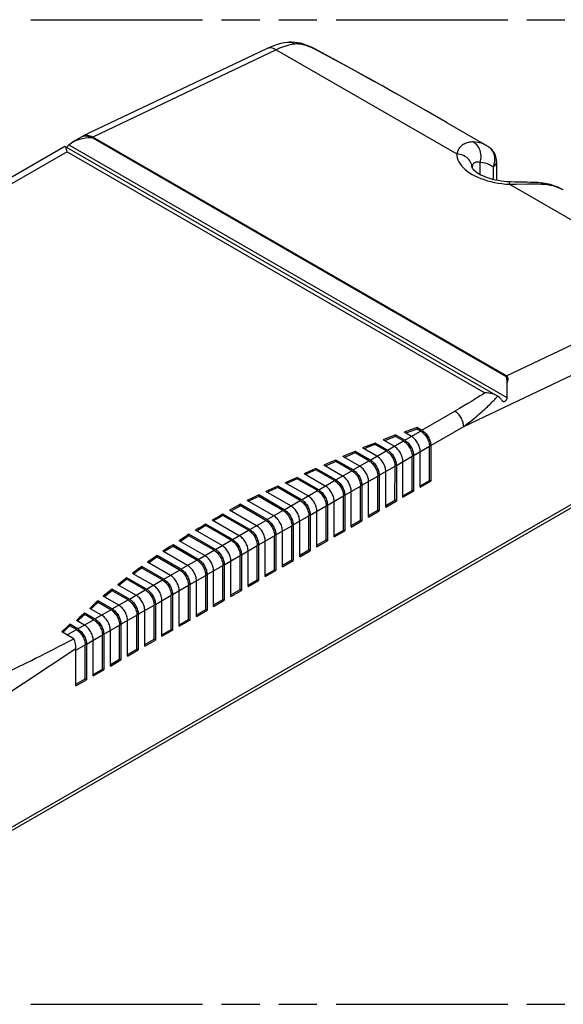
# Model space of a CAD drawing. Header units: millimetres. Extents: x 0 to 210, y 0 to 297.
# Tile 7 of 9: x 96 to 124, y 208 to 258. Entities that reach past the tile are written whole.
import ezdxf

# ---------------------------------------------------------------- set-up
doc = ezdxf.new("R2010")
doc.units = ezdxf.units.MM
doc.header["$LTSCALE"] = 19.36
doc.linetypes.add('PHANTOM', pattern=[0.8, 0.45, -0.05, 0.1, -0.05, 0.1, -0.05])
doc.layers.get('0').update_dxf_attribs({"linetype": 'CONTINUOUS'})
doc.layers.add('DEFAULT_3', color=7, linetype='PHANTOM')
doc.layers.add('Z_AXIS', color=7, linetype='CONTINUOUS')

msp = doc.modelspace()

# ---------------------------------------------------------------- linework, layer by layer
at = {"color": 7, "linetype": 'CONTINUOUS'}
for p, q in [((109.621, 256.526), (109.62, 256.526)), ((108.559, 256.207), (99.253, 251.774)), ((110.999, 256.2), (110.932, 256.234)), ((110.999, 256.2), (110.999, 256.2)), ((117.723, 252.437), (119.713, 251.288)), ((99.185, 251.738), (98.725, 251.473)), ((98.314, 251.235), (94.752, 249.179)), ((119.856, 251.196), (119.856, 251.197)), ((120.232, 250.473), (120.232, 249.525)), ((122.446, 249.395), (122.447, 249.395)), ((122.595, 249.379), (122.446, 249.395)), ((122.782, 249.347), (122.595, 249.379)), ((131.337, 237.127), (82.108, 208.705)), ((115.566, 236.327), (115.096, 236.599)), ((115.499, 236.289), (115.096, 236.521)), ((115.902, 236.521), (115.536, 236.733)), ((116.44, 236.832), (116.199, 236.97)), ((116.373, 236.793), (116.199, 236.893)), ((114.693, 235.823), (114.07, 236.183)), ((114.626, 235.784), (114.07, 236.105)), ((115.029, 236.017), (114.469, 236.34)), ((116.819, 234.284), (116.82, 236.017)), ((116.888, 236.056), (116.888, 234.246)), ((113.82, 235.319), (113.059, 235.759)), ((113.753, 235.28), (113.059, 235.681)), ((114.156, 235.513), (113.423, 235.936)), ((115.945, 233.78), (115.947, 235.513)), ((116.014, 235.552), (116.014, 233.742)), ((116.35, 233.936), (116.35, 235.746)), ((112.409, 234.505), (111.455, 235.055)), ((112.947, 234.815), (112.076, 235.317)), ((112.879, 234.776), (112.076, 235.24)), ((113.283, 235.009), (112.432, 235.5)), ((115.072, 233.275), (115.074, 235.009)), ((115.141, 235.047), (115.141, 233.238)), ((115.477, 233.432), (115.477, 235.241)), ((111.536, 234), (110.457, 234.623)), ((112.073, 234.311), (111.061, 234.895)), ((112.006, 234.272), (111.061, 234.817)), ((114.199, 232.771), (114.201, 234.505)), ((114.268, 234.543), (114.268, 232.733)), ((114.604, 232.927), (114.604, 234.737)), ((110.663, 233.496), (109.498, 234.168)), ((111.2, 233.806), (110.109, 234.436)), ((111.133, 233.768), (110.109, 234.359)), ((113.326, 232.267), (113.327, 234)), ((113.394, 234.039), (113.394, 232.229)), ((113.73, 232.423), (113.73, 234.233)), ((116.349, 233.935), (116.886, 234.245)), ((116.35, 234.013), (116.819, 234.284)), ((116.888, 234.246), (116.82, 234.285)), ((109.454, 232.798), (108.155, 233.548)), ((109.789, 232.992), (108.524, 233.723)), ((110.327, 233.302), (109.121, 233.998)), ((110.26, 233.263), (109.121, 233.921)), ((112.521, 233.535), (112.521, 231.725)), ((112.857, 231.919), (112.857, 233.729)), ((115.475, 233.431), (116.013, 233.741)), ((115.477, 233.509), (115.945, 233.78)), ((116.014, 233.742), (115.947, 233.781)), ((108.579, 232.293), (107.233, 233.07)), ((108.916, 232.488), (107.572, 233.264)), ((109.386, 232.759), (108.155, 233.47)), ((111.648, 233.031), (111.648, 231.221)), ((111.984, 231.415), (111.984, 233.225)), ((112.452, 231.763), (112.454, 233.496)), ((114.602, 232.926), (115.139, 233.237)), ((114.604, 233.005), (115.072, 233.275)), ((115.141, 233.238), (115.074, 233.276)), ((107.705, 231.789), (106.341, 232.577)), ((108.041, 231.983), (106.682, 232.768)), ((108.511, 232.254), (107.233, 232.992)), ((110.775, 232.527), (110.775, 230.717)), ((111.111, 230.911), (111.111, 232.721)), ((111.579, 231.259), (111.581, 232.992)), ((113.729, 232.422), (114.266, 232.732)), ((113.73, 232.501), (114.199, 232.771)), ((114.268, 232.733), (114.201, 232.772)), ((106.832, 231.285), (105.473, 232.069)), ((107.168, 231.478), (105.803, 232.266)), ((107.638, 231.75), (106.341, 232.499)), ((109.901, 232.022), (109.901, 230.212)), ((110.237, 230.406), (110.237, 232.216)), ((110.706, 230.755), (110.707, 232.488)), ((112.855, 231.918), (113.393, 232.228)), ((112.857, 231.997), (113.326, 232.267)), ((113.394, 232.229), (113.327, 232.268)), ((105.959, 230.78), (104.616, 231.555)), ((106.295, 230.974), (104.949, 231.751)), ((106.765, 231.246), (105.473, 231.992)), ((109.026, 231.517), (109.026, 229.707)), ((109.364, 229.902), (109.364, 231.712)), ((109.833, 230.25), (109.834, 231.984)), ((111.982, 231.414), (112.52, 231.724)), ((111.984, 231.492), (112.452, 231.763)), ((112.521, 231.725), (112.454, 231.764)), ((105.086, 230.276), (103.81, 231.012)), ((105.421, 230.47), (104.124, 231.219)), ((105.892, 230.742), (104.616, 231.478)), ((108.153, 231.013), (108.153, 229.203)), ((108.489, 229.397), (108.489, 231.207)), ((108.959, 229.746), (108.959, 231.478)), ((111.109, 230.91), (111.646, 231.22)), ((111.111, 230.988), (111.579, 231.259)), ((111.648, 231.221), (111.581, 231.26)), ((104.548, 229.966), (103.295, 230.689)), ((105.018, 230.237), (103.81, 230.935)), ((107.28, 230.509), (107.28, 228.699)), ((107.616, 228.893), (107.616, 230.703)), ((108.086, 229.242), (108.086, 230.974)), ((110.236, 230.405), (110.773, 230.716)), ((110.237, 230.484), (110.706, 230.755)), ((110.775, 230.717), (110.707, 230.755)), ((103.675, 229.462), (102.512, 230.133)), ((104.212, 229.772), (103.004, 230.469)), ((104.145, 229.733), (103.004, 230.392)), ((106.407, 230.005), (106.407, 228.195)), ((106.743, 228.389), (106.743, 230.199)), ((107.213, 228.738), (107.213, 230.47)), ((109.362, 229.901), (109.9, 230.212)), ((109.364, 229.98), (109.833, 230.25)), ((109.901, 230.212), (109.834, 230.251)), ((102.802, 228.958), (101.75, 229.565)), ((103.339, 229.268), (102.221, 229.914)), ((103.272, 229.229), (102.221, 229.836)), ((105.533, 229.501), (105.533, 227.691)), ((105.869, 227.885), (105.869, 229.694)), ((106.339, 228.234), (106.339, 229.966)), ((108.489, 229.475), (108.959, 229.746)), ((108.489, 229.397), (109.026, 229.707)), ((109.026, 229.707), (108.959, 229.746)), ((102.466, 228.764), (101.459, 229.345)), ((102.399, 228.725), (101.459, 229.267)), ((104.996, 227.38), (104.996, 229.19)), ((105.466, 227.729), (105.466, 229.462)), ((107.616, 228.97), (108.086, 229.242)), ((107.616, 228.893), (108.153, 229.203)), ((108.153, 229.203), (108.086, 229.242)), ((101.592, 228.26), (100.72, 228.763)), ((101.525, 228.221), (100.72, 228.685)), ((101.928, 228.453), (101.011, 228.983)), ((104.123, 226.876), (104.123, 228.686)), ((104.593, 227.225), (104.593, 228.958)), ((104.66, 228.996), (104.66, 227.186)), ((106.743, 228.466), (107.213, 228.738)), ((106.743, 228.389), (107.28, 228.699)), ((107.28, 228.699), (107.213, 228.738)), ((100.719, 227.755), (100.004, 228.168)), ((100.652, 227.717), (100.004, 228.091)), ((101.055, 227.949), (100.272, 228.401)), ((103.249, 226.372), (103.249, 228.182)), ((103.72, 226.721), (103.72, 228.453)), ((103.787, 228.492), (103.787, 226.682)), ((105.869, 227.962), (106.339, 228.234)), ((105.869, 227.885), (106.407, 228.195)), ((106.407, 228.195), (106.339, 228.234)), ((99.846, 227.251), (99.332, 227.548)), ((100.182, 227.445), (99.588, 227.788)), ((102.376, 225.868), (102.376, 227.678)), ((102.846, 226.217), (102.846, 227.949)), ((102.914, 227.988), (102.914, 226.178)), ((104.996, 227.458), (105.466, 227.729)), ((104.996, 227.38), (105.533, 227.691)), ((105.533, 227.691), (105.466, 227.729)), ((99.309, 226.941), (98.907, 227.173)), ((99.779, 227.212), (99.332, 227.47)), ((101.503, 225.364), (101.503, 227.174)), ((101.973, 225.713), (101.973, 227.445)), ((102.04, 227.484), (102.04, 225.674)), ((104.123, 226.954), (104.593, 227.225)), ((104.123, 226.876), (104.66, 227.186)), ((104.66, 227.186), (104.593, 227.225)), ((98.77, 226.243), (98.168, 226.591)), ((98.973, 226.747), (98.571, 226.979)), ((98.905, 226.708), (98.571, 226.901)), ((100.63, 224.859), (100.63, 226.669)), ((101.1, 225.209), (101.1, 226.941)), ((101.167, 226.98), (101.167, 225.17)), ((103.249, 226.45), (103.72, 226.721)), ((103.249, 226.372), (103.787, 226.682)), ((103.787, 226.682), (103.72, 226.721)), ((99.756, 224.355), (99.756, 226.165)), ((100.227, 224.704), (100.227, 226.437)), ((100.294, 226.475), (100.294, 224.666)), ((102.376, 225.945), (102.846, 226.217)), ((102.376, 225.868), (102.914, 226.178)), ((102.914, 226.178), (102.846, 226.217)), ((98.883, 223.851), (98.883, 225.739)), ((99.353, 224.2), (99.353, 225.932)), ((99.42, 225.971), (99.42, 224.161)), ((101.503, 225.441), (101.973, 225.713)), ((101.503, 225.364), (102.04, 225.674)), ((102.04, 225.674), (101.973, 225.713)), ((100.63, 224.937), (101.1, 225.209)), ((100.63, 224.859), (101.167, 225.17)), ((101.167, 225.17), (101.1, 225.209)), ((99.756, 224.433), (100.227, 224.704)), ((99.756, 224.355), (100.294, 224.666)), ((100.294, 224.666), (100.227, 224.704)), ((98.883, 223.929), (99.353, 224.2)), ((98.883, 223.851), (99.42, 224.161)), ((99.42, 224.161), (99.353, 224.2))]:
    msp.add_line(p, q, dxfattribs=at)
at = {"color": 9, "linetype": 'CONTINUOUS'}
for p, q in [((109.042, 256.154), (99.736, 251.721)), ((109.042, 256.154), (118.211, 250.861)), ((111.47, 255.927), (110.902, 256.226)), ((115.3, 253.826), (115.265, 253.844)), ((120.739, 239.595), (99.736, 251.721)), ((119.392, 249.818), (119.392, 250.421)), ((120.048, 250.205), (120.048, 249.567)), ((120.877, 249.321), (130.045, 244.028)), ((120.739, 239.595), (130.045, 244.028)), ((118.558, 237.02), (130.679, 242.794)), ((116.44, 236.832), (118.11, 237.796)), ((131.436, 237.345), (82.206, 208.922)), ((116.888, 236.056), (118.558, 237.02)), ((115.566, 236.327), (116.373, 236.793)), ((114.693, 235.823), (115.499, 236.289)), ((116.014, 235.552), (116.82, 236.017)), ((113.82, 235.319), (114.626, 235.784)), ((115.141, 235.047), (115.947, 235.513)), ((112.947, 234.815), (113.753, 235.28)), ((114.268, 234.543), (115.074, 235.009)), ((112.073, 234.311), (112.879, 234.776)), ((113.394, 234.039), (114.201, 234.505)), ((111.2, 233.806), (112.006, 234.272)), ((112.521, 233.535), (113.327, 234)), ((110.327, 233.302), (111.133, 233.768)), ((109.454, 232.798), (110.26, 233.263)), ((111.648, 233.031), (112.454, 233.496)), ((108.579, 232.293), (109.386, 232.759)), ((110.775, 232.527), (111.581, 232.992)), ((107.705, 231.789), (108.511, 232.254)), ((109.901, 232.022), (110.707, 232.488)), ((106.832, 231.285), (107.638, 231.75)), ((109.026, 231.517), (109.834, 231.984)), ((105.959, 230.78), (106.765, 231.246)), ((108.153, 231.013), (108.959, 231.478)), ((105.086, 230.276), (105.892, 230.742)), ((107.28, 230.509), (108.086, 230.974)), ((104.212, 229.772), (105.018, 230.237)), ((106.407, 230.005), (107.213, 230.47)), ((103.339, 229.268), (104.145, 229.733)), ((105.533, 229.501), (106.339, 229.966)), ((102.466, 228.764), (103.272, 229.229)), ((104.66, 228.996), (105.466, 229.462)), ((101.592, 228.26), (102.399, 228.725)), ((103.787, 228.492), (104.593, 228.958)), ((100.719, 227.755), (101.525, 228.221)), ((102.914, 227.988), (103.72, 228.453)), ((99.846, 227.251), (100.652, 227.717)), ((102.04, 227.484), (102.846, 227.949)), ((98.973, 226.747), (99.779, 227.212)), ((101.167, 226.98), (101.973, 227.445)), ((98.435, 226.437), (98.905, 226.708)), ((100.294, 226.475), (101.1, 226.941)), ((99.42, 225.971), (100.227, 226.437)), ((98.883, 225.739), (83.572, 215.662)), ((98.883, 225.661), (99.353, 225.932))]:
    msp.add_line(p, q, dxfattribs=at)
at = {"color": 7, "linetype": 'CONTINUOUS'}
for points in [[(109.62, 256.526), (109.449, 256.5), (109.274, 256.463), (109.097, 256.415), (108.918, 256.357), (108.739, 256.287), (108.559, 256.207)], [(110.932, 256.234), (110.834, 256.281), (110.731, 256.326), (110.623, 256.369), (110.511, 256.409), (110.391, 256.446), (110.264, 256.48), (110.131, 256.507), (109.988, 256.527), (109.845, 256.536), (109.708, 256.534), (109.621, 256.526)], [(117.723, 252.437), (116.636, 253.063), (115.3, 253.826), (113.911, 254.609), (112.465, 255.409), (110.999, 256.2)], [(99.253, 251.774), (99.23, 251.763), (99.208, 251.751), (99.185, 251.738)], [(119.856, 251.196), (119.814, 251.226), (119.752, 251.265), (119.713, 251.288)], [(120.232, 250.473), (120.231, 250.5), (120.226, 250.575), (120.214, 250.649), (120.195, 250.723), (120.171, 250.795), (120.14, 250.865), (120.104, 250.931), (120.061, 250.995), (120.014, 251.054), (119.962, 251.109), (119.906, 251.159), (119.856, 251.197)], [(120.866, 249.445), (120.76, 249.451), (120.607, 249.465), (120.455, 249.485), (120.307, 249.509), (120.162, 249.539), (120.023, 249.573), (119.89, 249.611), (119.764, 249.653), (119.646, 249.698), (119.536, 249.745), (119.436, 249.793), (119.345, 249.843), (119.265, 249.892), (119.196, 249.94), (119.137, 249.986), (119.09, 250.029), (119.052, 250.067), (119.024, 250.101), (119.003, 250.129), (118.991, 250.15), (118.988, 250.155)], [(121.787, 249.424), (121.295, 249.431), (121.135, 249.435), (120.974, 249.44), (120.866, 249.445)], [(122.447, 249.395), (122.308, 249.406), (122.129, 249.415), (121.956, 249.42), (121.787, 249.424)], [(123.614, 249.036), (123.471, 249.113), (123.308, 249.187), (123.139, 249.251), (122.963, 249.304), (122.782, 249.347)], [(116.35, 235.746), (116.348, 235.798), (116.342, 235.851), (116.331, 235.907), (116.316, 235.963), (116.297, 236.02), (116.275, 236.077), (116.248, 236.132), (116.219, 236.187), (116.186, 236.24), (116.151, 236.291), (116.113, 236.338), (116.074, 236.383), (116.032, 236.424), (115.99, 236.461), (115.946, 236.493), (115.902, 236.521)], [(116.373, 236.793), (116.417, 236.765), (116.46, 236.732), (116.503, 236.695), (116.544, 236.654), (116.584, 236.61), (116.621, 236.562), (116.657, 236.511), (116.689, 236.458), (116.719, 236.404), (116.745, 236.348), (116.768, 236.291), (116.786, 236.235), (116.801, 236.178), (116.812, 236.123), (116.818, 236.069), (116.82, 236.017)], [(116.44, 236.832), (116.484, 236.804), (116.527, 236.771), (116.57, 236.734), (116.611, 236.693), (116.651, 236.649), (116.689, 236.601), (116.724, 236.55), (116.756, 236.497), (116.786, 236.443), (116.812, 236.387), (116.835, 236.33), (116.854, 236.273), (116.868, 236.217), (116.879, 236.162), (116.885, 236.108), (116.888, 236.056)], [(115.477, 235.241), (115.475, 235.294), (115.468, 235.347), (115.458, 235.403), (115.443, 235.459), (115.424, 235.516), (115.401, 235.572), (115.375, 235.628), (115.346, 235.683), (115.313, 235.736), (115.278, 235.786), (115.24, 235.834), (115.2, 235.879), (115.159, 235.92), (115.116, 235.957), (115.073, 235.989), (115.029, 236.017)], [(115.499, 236.289), (115.543, 236.261), (115.587, 236.228), (115.629, 236.191), (115.671, 236.15), (115.71, 236.106), (115.748, 236.058), (115.783, 236.007), (115.816, 235.954), (115.845, 235.9), (115.872, 235.844), (115.894, 235.787), (115.913, 235.73), (115.928, 235.674), (115.939, 235.619), (115.945, 235.565), (115.947, 235.513)], [(115.566, 236.327), (115.611, 236.299), (115.654, 236.267), (115.696, 236.23), (115.738, 236.189), (115.778, 236.144), (115.815, 236.097), (115.851, 236.046), (115.883, 235.993), (115.913, 235.938), (115.939, 235.882), (115.961, 235.826), (115.98, 235.769), (115.995, 235.713), (116.006, 235.658), (116.012, 235.604), (116.014, 235.552)], [(114.604, 234.737), (114.601, 234.789), (114.595, 234.843), (114.584, 234.899), (114.57, 234.955), (114.551, 235.012), (114.528, 235.068), (114.502, 235.124), (114.472, 235.179), (114.44, 235.232), (114.405, 235.282), (114.367, 235.33), (114.327, 235.375), (114.286, 235.416), (114.243, 235.453), (114.2, 235.485), (114.156, 235.513)], [(114.626, 235.784), (114.67, 235.756), (114.713, 235.724), (114.756, 235.687), (114.797, 235.646), (114.837, 235.601), (114.875, 235.554), (114.91, 235.503), (114.943, 235.45), (114.972, 235.395), (114.998, 235.34), (115.021, 235.283), (115.04, 235.226), (115.055, 235.17), (115.065, 235.115), (115.072, 235.061), (115.074, 235.009)], [(114.693, 235.823), (114.737, 235.795), (114.781, 235.763), (114.823, 235.726), (114.865, 235.685), (114.904, 235.64), (114.942, 235.592), (114.977, 235.542), (115.01, 235.489), (115.039, 235.434), (115.066, 235.378), (115.088, 235.322), (115.107, 235.265), (115.122, 235.209), (115.132, 235.153), (115.139, 235.1), (115.141, 235.047)], [(113.73, 234.233), (113.728, 234.285), (113.722, 234.339), (113.711, 234.394), (113.696, 234.451), (113.677, 234.507), (113.655, 234.564), (113.629, 234.62), (113.599, 234.674), (113.567, 234.727), (113.531, 234.778), (113.494, 234.826), (113.454, 234.87), (113.412, 234.911), (113.37, 234.948), (113.327, 234.981), (113.283, 235.009)], [(113.753, 235.28), (113.797, 235.252), (113.84, 235.22), (113.883, 235.183), (113.924, 235.142), (113.964, 235.097), (114.002, 235.049), (114.037, 234.999), (114.069, 234.946), (114.099, 234.891), (114.125, 234.835), (114.148, 234.779), (114.166, 234.722), (114.181, 234.666), (114.192, 234.61), (114.198, 234.557), (114.201, 234.505)], [(113.82, 235.319), (113.864, 235.291), (113.907, 235.259), (113.95, 235.222), (113.991, 235.181), (114.031, 235.136), (114.069, 235.088), (114.104, 235.038), (114.137, 234.985), (114.166, 234.93), (114.192, 234.874), (114.215, 234.818), (114.234, 234.761), (114.248, 234.705), (114.259, 234.649), (114.266, 234.595), (114.268, 234.543)], [(112.857, 233.729), (112.855, 233.781), (112.848, 233.835), (112.838, 233.89), (112.823, 233.946), (112.804, 234.003), (112.782, 234.06), (112.755, 234.116), (112.726, 234.17), (112.693, 234.223), (112.658, 234.274), (112.62, 234.322), (112.581, 234.366), (112.539, 234.407), (112.497, 234.444), (112.453, 234.477), (112.409, 234.505)], [(112.879, 234.776), (112.924, 234.748), (112.967, 234.716), (113.009, 234.679), (113.051, 234.638), (113.091, 234.593), (113.128, 234.545), (113.164, 234.495), (113.196, 234.442), (113.226, 234.387), (113.252, 234.331), (113.274, 234.275), (113.293, 234.218), (113.308, 234.162), (113.319, 234.106), (113.325, 234.053), (113.327, 234)], [(112.947, 234.815), (112.991, 234.787), (113.034, 234.754), (113.077, 234.717), (113.118, 234.676), (113.158, 234.632), (113.195, 234.584), (113.231, 234.533), (113.263, 234.48), (113.293, 234.426), (113.319, 234.37), (113.342, 234.313), (113.36, 234.257), (113.375, 234.2), (113.386, 234.145), (113.392, 234.091), (113.394, 234.039)], [(111.984, 233.225), (111.982, 233.277), (111.975, 233.331), (111.965, 233.386), (111.95, 233.442), (111.931, 233.499), (111.908, 233.556), (111.882, 233.611), (111.853, 233.666), (111.82, 233.719), (111.785, 233.77), (111.747, 233.817), (111.707, 233.862), (111.666, 233.903), (111.623, 233.94), (111.58, 233.972), (111.536, 234)], [(112.006, 234.272), (112.05, 234.244), (112.094, 234.211), (112.136, 234.175), (112.178, 234.134), (112.217, 234.089), (112.255, 234.041), (112.29, 233.99), (112.323, 233.938), (112.352, 233.883), (112.379, 233.827), (112.401, 233.77), (112.42, 233.714), (112.435, 233.657), (112.445, 233.602), (112.452, 233.548), (112.454, 233.496)], [(112.073, 234.311), (112.117, 234.283), (112.161, 234.25), (112.203, 234.213), (112.245, 234.172), (112.285, 234.128), (112.322, 234.08), (112.358, 234.029), (112.39, 233.976), (112.42, 233.922), (112.446, 233.866), (112.468, 233.809), (112.487, 233.752), (112.502, 233.696), (112.513, 233.641), (112.519, 233.587), (112.521, 233.535)], [(111.133, 233.768), (111.177, 233.74), (111.22, 233.707), (111.263, 233.67), (111.304, 233.629), (111.344, 233.585), (111.382, 233.537), (111.417, 233.486), (111.45, 233.433), (111.479, 233.379), (111.505, 233.323), (111.528, 233.266), (111.547, 233.21), (111.561, 233.153), (111.572, 233.098), (111.579, 233.044), (111.581, 232.992)], [(111.2, 233.806), (111.244, 233.778), (111.287, 233.746), (111.33, 233.709), (111.372, 233.668), (111.411, 233.623), (111.449, 233.576), (111.484, 233.525), (111.517, 233.472), (111.546, 233.417), (111.572, 233.362), (111.595, 233.305), (111.614, 233.248), (111.629, 233.192), (111.639, 233.137), (111.646, 233.083), (111.648, 233.031)], [(110.26, 233.263), (110.304, 233.235), (110.347, 233.203), (110.39, 233.166), (110.431, 233.125), (110.471, 233.081), (110.508, 233.033), (110.544, 232.982), (110.576, 232.929), (110.606, 232.875), (110.632, 232.819), (110.655, 232.762), (110.673, 232.705), (110.688, 232.649), (110.699, 232.594), (110.705, 232.54), (110.707, 232.488)], [(110.327, 233.302), (110.371, 233.274), (110.414, 233.242), (110.457, 233.205), (110.498, 233.164), (110.538, 233.119), (110.576, 233.071), (110.611, 233.021), (110.644, 232.968), (110.673, 232.913), (110.699, 232.857), (110.722, 232.801), (110.741, 232.744), (110.755, 232.688), (110.766, 232.632), (110.772, 232.579), (110.775, 232.527)], [(111.111, 232.721), (111.108, 232.773), (111.102, 232.826), (111.091, 232.882), (111.076, 232.938), (111.058, 232.995), (111.035, 233.051), (111.009, 233.107), (110.979, 233.162), (110.947, 233.215), (110.911, 233.265), (110.874, 233.313), (110.834, 233.358), (110.793, 233.399), (110.75, 233.436), (110.707, 233.468), (110.663, 233.496)], [(109.386, 232.759), (109.43, 232.731), (109.474, 232.699), (109.516, 232.662), (109.558, 232.621), (109.597, 232.576), (109.635, 232.529), (109.67, 232.478), (109.703, 232.425), (109.733, 232.37), (109.759, 232.314), (109.781, 232.258), (109.8, 232.201), (109.815, 232.145), (109.826, 232.089), (109.832, 232.036), (109.834, 231.984)], [(109.454, 232.798), (109.498, 232.77), (109.541, 232.738), (109.584, 232.701), (109.625, 232.66), (109.665, 232.615), (109.702, 232.567), (109.738, 232.517), (109.77, 232.464), (109.8, 232.409), (109.826, 232.353), (109.849, 232.297), (109.867, 232.24), (109.882, 232.184), (109.893, 232.128), (109.899, 232.075), (109.901, 232.022)], [(110.237, 232.216), (110.235, 232.269), (110.229, 232.322), (110.218, 232.378), (110.203, 232.434), (110.184, 232.491), (110.162, 232.547), (110.136, 232.603), (110.106, 232.658), (110.073, 232.711), (110.038, 232.761), (110, 232.809), (109.961, 232.854), (109.919, 232.895), (109.877, 232.932), (109.834, 232.964), (109.789, 232.992)], [(108.511, 232.254), (108.556, 232.226), (108.599, 232.194), (108.641, 232.157), (108.683, 232.116), (108.723, 232.071), (108.76, 232.023), (108.796, 231.973), (108.828, 231.92), (108.858, 231.865), (108.884, 231.809), (108.906, 231.753), (108.925, 231.696), (108.94, 231.64), (108.951, 231.584), (108.957, 231.531), (108.959, 231.478)], [(108.579, 232.293), (108.623, 232.265), (108.666, 232.233), (108.709, 232.196), (108.75, 232.155), (108.79, 232.11), (108.827, 232.062), (108.863, 232.011), (108.895, 231.959), (108.925, 231.904), (108.951, 231.848), (108.974, 231.792), (108.992, 231.735), (109.007, 231.678), (109.018, 231.623), (109.024, 231.569), (109.026, 231.517)], [(109.364, 231.712), (109.362, 231.764), (109.355, 231.818), (109.345, 231.873), (109.33, 231.93), (109.311, 231.986), (109.288, 232.043), (109.262, 232.099), (109.233, 232.154), (109.2, 232.206), (109.165, 232.257), (109.127, 232.305), (109.087, 232.35), (109.046, 232.391), (109.004, 232.427), (108.96, 232.46), (108.916, 232.488)], [(107.638, 231.75), (107.682, 231.722), (107.726, 231.69), (107.768, 231.653), (107.81, 231.612), (107.849, 231.567), (107.887, 231.519), (107.922, 231.469), (107.955, 231.416), (107.984, 231.361), (108.011, 231.305), (108.033, 231.249), (108.052, 231.192), (108.067, 231.136), (108.077, 231.08), (108.084, 231.027), (108.086, 230.974)], [(107.705, 231.789), (107.749, 231.761), (107.793, 231.728), (107.835, 231.691), (107.877, 231.65), (107.916, 231.606), (107.954, 231.558), (107.989, 231.507), (108.022, 231.454), (108.052, 231.4), (108.078, 231.344), (108.1, 231.287), (108.119, 231.231), (108.134, 231.174), (108.145, 231.119), (108.151, 231.065), (108.153, 231.013)], [(108.489, 231.207), (108.487, 231.259), (108.48, 231.313), (108.47, 231.368), (108.455, 231.425), (108.436, 231.481), (108.414, 231.538), (108.387, 231.594), (108.358, 231.648), (108.325, 231.701), (108.29, 231.752), (108.252, 231.8), (108.213, 231.844), (108.171, 231.885), (108.129, 231.922), (108.085, 231.955), (108.041, 231.983)], [(106.765, 231.246), (106.809, 231.218), (106.852, 231.185), (106.895, 231.148), (106.936, 231.107), (106.976, 231.063), (107.014, 231.015), (107.049, 230.964), (107.082, 230.912), (107.111, 230.857), (107.137, 230.801), (107.16, 230.744), (107.179, 230.688), (107.193, 230.631), (107.204, 230.576), (107.211, 230.522), (107.213, 230.47)], [(106.832, 231.285), (106.876, 231.257), (106.919, 231.224), (106.962, 231.187), (107.004, 231.146), (107.043, 231.102), (107.081, 231.054), (107.116, 231.003), (107.149, 230.95), (107.178, 230.896), (107.204, 230.84), (107.227, 230.783), (107.246, 230.726), (107.261, 230.67), (107.271, 230.615), (107.278, 230.561), (107.28, 230.509)], [(107.616, 230.703), (107.614, 230.755), (107.607, 230.809), (107.597, 230.864), (107.582, 230.92), (107.563, 230.977), (107.54, 231.034), (107.514, 231.09), (107.485, 231.144), (107.452, 231.197), (107.417, 231.248), (107.379, 231.296), (107.339, 231.34), (107.298, 231.381), (107.255, 231.418), (107.212, 231.451), (107.168, 231.478)], [(105.892, 230.742), (105.936, 230.714), (105.979, 230.681), (106.022, 230.644), (106.063, 230.603), (106.103, 230.559), (106.14, 230.511), (106.176, 230.46), (106.208, 230.407), (106.238, 230.353), (106.264, 230.297), (106.287, 230.24), (106.305, 230.184), (106.32, 230.127), (106.331, 230.072), (106.337, 230.018), (106.339, 229.966)], [(105.959, 230.78), (106.003, 230.752), (106.046, 230.72), (106.089, 230.683), (106.13, 230.642), (106.17, 230.597), (106.208, 230.55), (106.243, 230.499), (106.276, 230.446), (106.305, 230.391), (106.331, 230.336), (106.354, 230.279), (106.373, 230.222), (106.387, 230.166), (106.398, 230.111), (106.404, 230.057), (106.407, 230.005)], [(106.743, 230.199), (106.74, 230.251), (106.734, 230.305), (106.723, 230.36), (106.708, 230.416), (106.69, 230.473), (106.667, 230.53), (106.641, 230.585), (106.611, 230.64), (106.579, 230.693), (106.543, 230.744), (106.506, 230.791), (106.466, 230.836), (106.425, 230.877), (106.382, 230.914), (106.339, 230.946), (106.295, 230.974)], [(105.018, 230.237), (105.062, 230.209), (105.106, 230.177), (105.148, 230.14), (105.19, 230.099), (105.229, 230.054), (105.267, 230.007), (105.302, 229.956), (105.335, 229.903), (105.365, 229.849), (105.391, 229.793), (105.413, 229.736), (105.432, 229.679), (105.447, 229.623), (105.458, 229.568), (105.464, 229.514), (105.466, 229.462)], [(105.086, 230.276), (105.13, 230.248), (105.173, 230.216), (105.216, 230.179), (105.257, 230.138), (105.297, 230.093), (105.334, 230.045), (105.37, 229.995), (105.402, 229.942), (105.432, 229.887), (105.458, 229.831), (105.481, 229.775), (105.499, 229.718), (105.514, 229.662), (105.525, 229.606), (105.531, 229.553), (105.533, 229.501)], [(105.869, 229.694), (105.867, 229.747), (105.861, 229.8), (105.85, 229.856), (105.835, 229.912), (105.816, 229.969), (105.794, 230.025), (105.768, 230.081), (105.738, 230.136), (105.705, 230.189), (105.67, 230.239), (105.632, 230.287), (105.593, 230.332), (105.551, 230.373), (105.509, 230.41), (105.466, 230.442), (105.421, 230.47)], [(104.145, 229.733), (104.189, 229.705), (104.232, 229.673), (104.275, 229.636), (104.316, 229.595), (104.356, 229.55), (104.394, 229.502), (104.429, 229.452), (104.462, 229.399), (104.491, 229.344), (104.517, 229.288), (104.54, 229.232), (104.559, 229.175), (104.574, 229.119), (104.584, 229.063), (104.591, 229.01), (104.593, 228.958)], [(104.212, 229.772), (104.256, 229.744), (104.3, 229.712), (104.342, 229.675), (104.384, 229.634), (104.423, 229.589), (104.461, 229.541), (104.496, 229.491), (104.529, 229.438), (104.558, 229.383), (104.585, 229.327), (104.607, 229.271), (104.626, 229.214), (104.641, 229.158), (104.652, 229.102), (104.658, 229.049), (104.66, 228.996)], [(104.996, 229.19), (104.994, 229.242), (104.987, 229.296), (104.977, 229.352), (104.962, 229.408), (104.943, 229.465), (104.92, 229.521), (104.894, 229.577), (104.865, 229.632), (104.832, 229.685), (104.797, 229.735), (104.759, 229.783), (104.719, 229.828), (104.678, 229.869), (104.635, 229.906), (104.592, 229.938), (104.548, 229.966)], [(103.272, 229.229), (103.316, 229.201), (103.359, 229.169), (103.402, 229.132), (103.443, 229.091), (103.483, 229.046), (103.521, 228.998), (103.556, 228.948), (103.588, 228.895), (103.618, 228.84), (103.644, 228.784), (103.667, 228.728), (103.686, 228.671), (103.7, 228.615), (103.711, 228.559), (103.717, 228.506), (103.72, 228.453)], [(103.339, 229.268), (103.383, 229.24), (103.426, 229.207), (103.469, 229.171), (103.51, 229.13), (103.55, 229.085), (103.588, 229.037), (103.623, 228.986), (103.656, 228.934), (103.685, 228.879), (103.711, 228.823), (103.734, 228.766), (103.753, 228.71), (103.768, 228.653), (103.778, 228.598), (103.785, 228.544), (103.787, 228.492)], [(104.123, 228.686), (104.121, 228.738), (104.114, 228.792), (104.103, 228.847), (104.089, 228.904), (104.07, 228.96), (104.047, 229.017), (104.021, 229.073), (103.992, 229.128), (103.959, 229.18), (103.924, 229.231), (103.886, 229.279), (103.846, 229.324), (103.805, 229.364), (103.762, 229.401), (103.719, 229.434), (103.675, 229.462)], [(102.399, 228.725), (102.443, 228.697), (102.486, 228.665), (102.529, 228.628), (102.57, 228.587), (102.61, 228.542), (102.647, 228.494), (102.683, 228.443), (102.715, 228.391), (102.745, 228.336), (102.771, 228.28), (102.793, 228.224), (102.812, 228.167), (102.827, 228.11), (102.838, 228.055), (102.844, 228.001), (102.846, 227.949)], [(102.466, 228.764), (102.51, 228.736), (102.553, 228.703), (102.596, 228.666), (102.637, 228.625), (102.677, 228.581), (102.715, 228.533), (102.75, 228.482), (102.782, 228.429), (102.812, 228.375), (102.838, 228.319), (102.861, 228.262), (102.879, 228.206), (102.894, 228.149), (102.905, 228.094), (102.911, 228.04), (102.914, 227.988)], [(103.249, 228.182), (103.247, 228.234), (103.241, 228.288), (103.23, 228.343), (103.215, 228.4), (103.197, 228.456), (103.174, 228.513), (103.148, 228.569), (103.118, 228.623), (103.086, 228.676), (103.05, 228.727), (103.013, 228.775), (102.973, 228.819), (102.932, 228.86), (102.889, 228.897), (102.846, 228.93), (102.802, 228.958)], [(101.525, 228.221), (101.569, 228.193), (101.613, 228.16), (101.655, 228.123), (101.697, 228.082), (101.736, 228.038), (101.774, 227.99), (101.809, 227.939), (101.842, 227.886), (101.871, 227.832), (101.898, 227.776), (101.92, 227.719), (101.939, 227.663), (101.954, 227.606), (101.965, 227.551), (101.971, 227.497), (101.973, 227.445)], [(101.592, 228.26), (101.637, 228.232), (101.68, 228.199), (101.722, 228.162), (101.764, 228.121), (101.804, 228.077), (101.841, 228.029), (101.877, 227.978), (101.909, 227.925), (101.939, 227.87), (101.965, 227.815), (101.987, 227.758), (102.006, 227.701), (102.021, 227.645), (102.032, 227.59), (102.038, 227.536), (102.04, 227.484)], [(102.376, 227.678), (102.374, 227.73), (102.368, 227.784), (102.357, 227.839), (102.342, 227.895), (102.323, 227.952), (102.301, 228.009), (102.274, 228.065), (102.245, 228.119), (102.212, 228.172), (102.177, 228.223), (102.139, 228.271), (102.1, 228.315), (102.058, 228.356), (102.016, 228.393), (101.972, 228.425), (101.928, 228.453)], [(100.652, 227.717), (100.696, 227.689), (100.739, 227.656), (100.782, 227.619), (100.823, 227.578), (100.863, 227.534), (100.901, 227.486), (100.936, 227.435), (100.969, 227.382), (100.998, 227.328), (101.024, 227.272), (101.047, 227.215), (101.066, 227.158), (101.081, 227.102), (101.091, 227.047), (101.098, 226.993), (101.1, 226.941)], [(100.719, 227.755), (100.763, 227.727), (100.807, 227.695), (100.849, 227.658), (100.891, 227.617), (100.93, 227.572), (100.968, 227.524), (101.003, 227.474), (101.036, 227.421), (101.065, 227.366), (101.092, 227.31), (101.114, 227.254), (101.133, 227.197), (101.148, 227.141), (101.158, 227.085), (101.165, 227.032), (101.167, 226.98)], [(101.503, 227.174), (101.501, 227.226), (101.494, 227.279), (101.484, 227.335), (101.469, 227.391), (101.45, 227.448), (101.427, 227.504), (101.401, 227.56), (101.372, 227.615), (101.339, 227.668), (101.304, 227.719), (101.266, 227.766), (101.226, 227.811), (101.185, 227.852), (101.142, 227.889), (101.099, 227.921), (101.055, 227.949)], [(99.779, 227.212), (99.823, 227.184), (99.866, 227.152), (99.909, 227.115), (99.95, 227.074), (99.99, 227.029), (100.028, 226.982), (100.063, 226.931), (100.095, 226.878), (100.125, 226.823), (100.151, 226.768), (100.174, 226.711), (100.192, 226.654), (100.207, 226.598), (100.218, 226.543), (100.224, 226.489), (100.227, 226.437)], [(99.846, 227.251), (99.89, 227.223), (99.933, 227.191), (99.976, 227.154), (100.017, 227.113), (100.057, 227.068), (100.095, 227.02), (100.13, 226.97), (100.163, 226.917), (100.192, 226.862), (100.218, 226.806), (100.241, 226.75), (100.26, 226.693), (100.274, 226.637), (100.285, 226.581), (100.292, 226.528), (100.294, 226.475)], [(100.63, 226.669), (100.627, 226.722), (100.621, 226.775), (100.61, 226.831), (100.596, 226.887), (100.577, 226.944), (100.554, 227), (100.528, 227.056), (100.498, 227.111), (100.466, 227.164), (100.431, 227.214), (100.393, 227.262), (100.353, 227.307), (100.312, 227.348), (100.269, 227.385), (100.226, 227.417), (100.182, 227.445)], [(98.905, 226.708), (98.95, 226.68), (98.993, 226.648), (99.035, 226.611), (99.077, 226.57), (99.117, 226.525), (99.154, 226.477), (99.19, 226.427), (99.222, 226.374), (99.252, 226.319), (99.278, 226.263), (99.3, 226.207), (99.319, 226.15), (99.334, 226.094), (99.345, 226.038), (99.351, 225.985), (99.353, 225.932)], [(98.973, 226.747), (99.017, 226.719), (99.06, 226.687), (99.103, 226.65), (99.144, 226.609), (99.184, 226.564), (99.221, 226.516), (99.257, 226.465), (99.289, 226.413), (99.319, 226.358), (99.345, 226.302), (99.368, 226.246), (99.386, 226.189), (99.401, 226.132), (99.412, 226.077), (99.418, 226.023), (99.42, 225.971)], [(99.756, 226.165), (99.754, 226.217), (99.748, 226.271), (99.737, 226.326), (99.722, 226.383), (99.703, 226.44), (99.681, 226.496), (99.655, 226.552), (99.625, 226.607), (99.593, 226.66), (99.557, 226.71), (99.52, 226.758), (99.48, 226.803), (99.438, 226.844), (99.396, 226.881), (99.353, 226.913), (99.309, 226.941)]]:
    msp.add_lwpolyline(points, dxfattribs=at)
at = {"color": 9, "linetype": 'CONTINUOUS'}
for points in [[(109.993, 256.444), (109.924, 256.479), (109.853, 256.505), (109.781, 256.522), (109.708, 256.529), (109.636, 256.527), (109.621, 256.526)], [(109.042, 256.154), (108.974, 256.189), (108.905, 256.216), (108.838, 256.234), (108.772, 256.244), (108.707, 256.245), (108.646, 256.236), (108.588, 256.219), (108.559, 256.207)], [(109.993, 256.444), (109.84, 256.42), (109.684, 256.387), (109.526, 256.343), (109.366, 256.29), (109.204, 256.227), (109.042, 256.154)], [(110.902, 256.226), (110.864, 256.245), (110.823, 256.264), (110.778, 256.284), (110.73, 256.304), (110.68, 256.324), (110.628, 256.343), (110.574, 256.362), (110.519, 256.379), (110.464, 256.394), (110.408, 256.409), (110.352, 256.421), (110.296, 256.431), (110.242, 256.439), (110.188, 256.445), (110.136, 256.448), (110.086, 256.449), (110.039, 256.448), (109.993, 256.444)], [(110.902, 256.226), (110.95, 256.218), (110.994, 256.202)], [(115.265, 253.844), (114.835, 254.087), (114.397, 254.332), (113.949, 254.582), (113.49, 254.836), (113.016, 255.096), (112.525, 255.363), (112.011, 255.639), (111.47, 255.927)], [(99.253, 251.774), (99.282, 251.787), (99.34, 251.804), (99.402, 251.812), (99.466, 251.811), (99.532, 251.802), (99.599, 251.784), (99.668, 251.757), (99.736, 251.721)], [(119.036, 251.471), (118.976, 251.47), (118.916, 251.467), (118.856, 251.46), (118.796, 251.449), (118.737, 251.434), (118.68, 251.415), (118.626, 251.393), (118.576, 251.367), (118.53, 251.341), (118.488, 251.312), (118.448, 251.279), (118.409, 251.243), (118.372, 251.202), (118.337, 251.159), (118.307, 251.113), (118.28, 251.065), (118.257, 251.016), (118.238, 250.965), (118.222, 250.913), (118.211, 250.861)], [(119.392, 250.421), (119.415, 250.506), (119.431, 250.593), (119.439, 250.682), (119.438, 250.771), (119.43, 250.86), (119.413, 250.947), (119.389, 251.031), (119.357, 251.112), (119.319, 251.188), (119.273, 251.259), (119.221, 251.323), (119.164, 251.38), (119.102, 251.43), (119.036, 251.471)], [(119.713, 251.288), (119.631, 251.332), (119.547, 251.369), (119.458, 251.402), (119.363, 251.429), (119.262, 251.45), (119.153, 251.464), (119.036, 251.471)], [(120.048, 250.205), (120.08, 250.278), (120.105, 250.35), (120.123, 250.421), (120.135, 250.491), (120.141, 250.562), (120.142, 250.633), (120.136, 250.703), (120.125, 250.771), (120.109, 250.837), (120.086, 250.901), (120.059, 250.961), (120.026, 251.018), (119.988, 251.071), (119.946, 251.12), (119.898, 251.164), (119.856, 251.196)], [(118.211, 250.861), (118.216, 250.762), (118.235, 250.663), (118.268, 250.563), (118.314, 250.463), (118.374, 250.364), (118.446, 250.267), (118.532, 250.172), (118.629, 250.08), (118.738, 249.992), (118.857, 249.907), (118.987, 249.827), (119.126, 249.752), (119.275, 249.681), (119.431, 249.616), (119.595, 249.557), (119.766, 249.503), (119.942, 249.456), (120.124, 249.415), (120.309, 249.381), (120.497, 249.354), (120.686, 249.334), (120.877, 249.321)], [(118.983, 250.16), (118.978, 250.235), (118.964, 250.31), (118.941, 250.382), (118.908, 250.453), (118.867, 250.52), (118.817, 250.582), (118.76, 250.64), (118.696, 250.692), (118.625, 250.738), (118.549, 250.778), (118.469, 250.81), (118.385, 250.835), (118.299, 250.852), (118.211, 250.861)], [(119.392, 250.421), (119.358, 250.431), (119.325, 250.439), (119.292, 250.444), (119.259, 250.447), (119.227, 250.447), (119.197, 250.444), (119.168, 250.438), (119.142, 250.429), (119.119, 250.419), (119.098, 250.407), (119.078, 250.392), (119.059, 250.375), (119.041, 250.354), (119.026, 250.331), (119.013, 250.306), (119.002, 250.28), (118.994, 250.251), (118.988, 250.222), (118.985, 250.191), (118.983, 250.16)], [(120.048, 250.205), (119.959, 250.266), (119.864, 250.316), (119.762, 250.358), (119.651, 250.39), (119.527, 250.411), (119.392, 250.421)], [(120.048, 250.205), (120.093, 250.236), (120.132, 250.269), (120.163, 250.301), (120.188, 250.335), (120.208, 250.371), (120.222, 250.407), (120.23, 250.444), (120.232, 250.473)], [(120.866, 249.445), (120.866, 249.445), (120.869, 249.439), (120.872, 249.423), (120.874, 249.398), (120.876, 249.364), (120.877, 249.321)], [(120.877, 249.321), (120.99, 249.322), (121.105, 249.323), (121.224, 249.325), (121.796, 249.339)], [(121.796, 249.339), (121.993, 249.342), (122.089, 249.343), (122.186, 249.343), (122.288, 249.342), (122.396, 249.339), (122.513, 249.335), (122.638, 249.327)], [(122.466, 249.393), (122.525, 249.38), (122.583, 249.358), (122.638, 249.327)], [(122.638, 249.327), (122.795, 249.31), (122.943, 249.285), (123.083, 249.253), (123.217, 249.213), (123.345, 249.166), (123.469, 249.112)], [(123.469, 249.112), (123.589, 249.05), (123.613, 249.036)], [(120.778, 239.547), (120.769, 239.56), (120.759, 239.572), (120.749, 239.584), (120.739, 239.595)], [(118.558, 237.02), (118.556, 237.072), (118.549, 237.126), (118.539, 237.181), (118.524, 237.238), (118.505, 237.294), (118.482, 237.351), (118.456, 237.407), (118.427, 237.462), (118.394, 237.514), (118.359, 237.565), (118.321, 237.613), (118.281, 237.658), (118.24, 237.699), (118.197, 237.735), (118.154, 237.768), (118.11, 237.796)]]:
    msp.add_lwpolyline(points, dxfattribs=at)
at = {"color": 7, "linetype": 'CONTINUOUS'}
msp.add_ellipse((98.189, 226.14), major_axis=(-0.49, 0.852), ratio=0.577353, start_param=-2.353747, end_param=-1.775469, dxfattribs=at)
at = {"layer": 'DEFAULT_3', "color": 7, "linetype": 'PHANTOM'}
for p, q in [((50.129, 257.68), (150.129, 257.68)), ((50.129, 207.68), (150.129, 207.68))]:
    msp.add_line(p, q, dxfattribs=at)
at = {"layer": 'Z_AXIS', "color": 9, "linetype": 'CONTINUOUS'}
for p, q in [((99.185, 251.738), (99.232, 251.761)), ((99.232, 251.761), (99.286, 251.776)), ((98.429, 250.97), (95.09, 249.042)), ((98.429, 250.97), (119.638, 238.726)), ((119.4, 238.574), (119.264, 238.488)), ((119.525, 238.653), (119.4, 238.574)), ((119.638, 238.726), (119.525, 238.653)), ((120.252, 238.524), (120.287, 238.564)), ((118.571, 238.066), (118.352, 237.936)), ((118.77, 238.185), (118.571, 238.066)), ((118.951, 238.294), (118.77, 238.185)), ((119.115, 238.395), (118.951, 238.294)), ((119.264, 238.488), (119.115, 238.395)), ((118.352, 237.936), (118.11, 237.796))]:
    msp.add_line(p, q, dxfattribs=at)
at = {"layer": 'Z_AXIS', "color": 7, "linetype": 'CONTINUOUS'}
for p, q in [((120.703, 239.554), (99.68, 251.692)), ((98.34, 251.236), (120.251, 238.586)), ((98.521, 251.319), (120.747, 238.488)), ((120.75, 239.209), (120.75, 239.111)), ((120.75, 239.111), (120.75, 238.919)), ((120.287, 238.564), (120.251, 238.586)), ((120.748, 238.649), (120.747, 238.488)), ((120.75, 238.919), (120.748, 238.649)), ((115.096, 236.599), (114.469, 236.34)), ((115.096, 236.521), (114.548, 236.295)), ((115.096, 236.599), (115.096, 236.521)), ((115.867, 236.852), (115.536, 236.733)), ((115.867, 236.775), (115.618, 236.685)), ((116.199, 236.97), (115.867, 236.852)), ((116.199, 236.893), (115.867, 236.775)), ((116.199, 236.97), (116.199, 236.893)), ((113.746, 236.06), (113.423, 235.936)), ((114.07, 236.183), (113.746, 236.06)), ((114.07, 236.105), (113.746, 235.983)), ((114.07, 236.183), (114.07, 236.105)), ((112.744, 235.63), (112.432, 235.5)), ((112.744, 235.552), (112.51, 235.455)), ((113.059, 235.759), (112.744, 235.63)), ((113.059, 235.681), (112.744, 235.552)), ((113.059, 235.759), (113.059, 235.681)), ((113.746, 235.983), (113.504, 235.889)), ((111.765, 235.187), (111.455, 235.055)), ((111.765, 235.11), (111.532, 235.011)), ((112.076, 235.317), (111.765, 235.187)), ((112.076, 235.317), (112.076, 235.24)), ((110.758, 234.76), (110.457, 234.623)), ((110.758, 234.682), (110.532, 234.58)), ((111.061, 234.895), (110.758, 234.76)), ((111.061, 234.817), (110.758, 234.682)), ((111.061, 234.895), (111.061, 234.817)), ((109.803, 234.303), (109.498, 234.168)), ((109.803, 234.226), (109.574, 234.125)), ((110.109, 234.436), (109.803, 234.303)), ((110.109, 234.359), (109.803, 234.226)), ((110.109, 234.436), (110.109, 234.359)), ((108.155, 233.548), (107.863, 233.406)), ((108.155, 233.548), (108.155, 233.47)), ((108.822, 233.861), (108.524, 233.723)), ((108.822, 233.784), (108.598, 233.68)), ((109.121, 233.998), (108.822, 233.861)), ((109.121, 233.921), (108.822, 233.784)), ((109.121, 233.998), (109.121, 233.921)), ((107.233, 233.07), (107.233, 232.992)), ((107.863, 233.406), (107.572, 233.264)), ((107.863, 233.329), (107.645, 233.222)), ((108.155, 233.47), (107.863, 233.329)), ((106.341, 232.577), (106.161, 232.474)), ((106.341, 232.577), (106.341, 232.499)), ((106.864, 232.869), (106.682, 232.768)), ((106.864, 232.791), (106.75, 232.728)), ((105.473, 232.069), (105.297, 231.964)), ((105.473, 232.069), (105.473, 231.992)), ((105.981, 232.37), (105.803, 232.266)), ((105.981, 232.293), (105.87, 232.228)), ((106.161, 232.474), (105.981, 232.37)), ((106.161, 232.396), (105.981, 232.293)), ((106.341, 232.499), (106.161, 232.396)), ((104.616, 231.555), (104.451, 231.444)), ((104.616, 231.555), (104.616, 231.478)), ((105.122, 231.858), (104.949, 231.751)), ((105.122, 231.78), (105.014, 231.714)), ((105.297, 231.964), (105.122, 231.858)), ((105.297, 231.886), (105.122, 231.78)), ((105.473, 231.992), (105.297, 231.886)), ((103.81, 231.012), (103.638, 230.905)), ((103.81, 231.012), (103.81, 230.935)), ((104.287, 231.332), (104.124, 231.219)), ((104.287, 231.254), (104.185, 231.184)), ((104.451, 231.444), (104.287, 231.332)), ((104.451, 231.366), (104.287, 231.254)), ((104.616, 231.478), (104.451, 231.366)), ((103.466, 230.797), (103.295, 230.689)), ((103.466, 230.72), (103.359, 230.652)), ((103.638, 230.905), (103.466, 230.797)), ((103.638, 230.828), (103.466, 230.72)), ((103.81, 230.935), (103.638, 230.828)), ((102.675, 230.246), (102.512, 230.133)), ((102.675, 230.168), (102.573, 230.098)), ((102.839, 230.358), (102.675, 230.246)), ((102.839, 230.28), (102.675, 230.168)), ((103.004, 230.469), (102.839, 230.358)), ((103.004, 230.392), (102.839, 230.28)), ((103.004, 230.469), (103.004, 230.392)), ((101.906, 229.681), (101.75, 229.565)), ((101.906, 229.604), (101.809, 229.531)), ((102.063, 229.798), (101.906, 229.681)), ((102.063, 229.72), (101.906, 229.604)), ((102.221, 229.914), (102.063, 229.798)), ((102.221, 229.836), (102.063, 229.72)), ((102.221, 229.914), (102.221, 229.836)), ((101.16, 229.104), (101.011, 228.983)), ((101.16, 229.026), (101.067, 228.951)), ((101.309, 229.225), (101.16, 229.104)), ((101.309, 229.147), (101.16, 229.026)), ((101.459, 229.345), (101.309, 229.225)), ((101.459, 229.267), (101.309, 229.147)), ((101.459, 229.345), (101.459, 229.267)), ((100.421, 228.522), (100.272, 228.401)), ((100.57, 228.643), (100.421, 228.522)), ((100.57, 228.565), (100.421, 228.445)), ((100.72, 228.763), (100.57, 228.643)), ((100.72, 228.685), (100.57, 228.565)), ((100.72, 228.763), (100.72, 228.685)), ((99.864, 228.042), (99.726, 227.915)), ((100.004, 228.168), (99.864, 228.042)), ((100.004, 228.091), (99.864, 227.964)), ((100.004, 228.168), (100.004, 228.091)), ((100.421, 228.445), (100.328, 228.369)), ((99.332, 227.548), (99.189, 227.423)), ((99.332, 227.548), (99.332, 227.47)), ((99.726, 227.915), (99.588, 227.788)), ((99.726, 227.837), (99.64, 227.758)), ((99.864, 227.964), (99.726, 227.837)), ((99.047, 227.298), (98.907, 227.173)), ((99.047, 227.221), (98.959, 227.142)), ((99.189, 227.423), (99.047, 227.298)), ((99.189, 227.346), (99.047, 227.221)), ((99.332, 227.47), (99.189, 227.346)), ((98.301, 226.721), (98.168, 226.591)), ((98.301, 226.643), (98.218, 226.562)), ((98.435, 226.85), (98.301, 226.721)), ((98.435, 226.773), (98.301, 226.643)), ((98.571, 226.979), (98.435, 226.85)), ((98.571, 226.901), (98.435, 226.773)), ((98.571, 226.979), (98.571, 226.901))]:
    msp.add_line(p, q, dxfattribs=at)
for points in [[(98.726, 251.473), (98.744, 251.483), (98.842, 251.533), (98.954, 251.578), (99.078, 251.618), (99.214, 251.651), (99.359, 251.675), (99.51, 251.69), (99.667, 251.694)], [(99.667, 251.694), (99.671, 251.694), (99.674, 251.694), (99.677, 251.693), (99.68, 251.692)], [(98.34, 251.236), (98.335, 251.238), (98.323, 251.239), (98.314, 251.235)], [(98.429, 250.97), (98.418, 251.03), (98.406, 251.083), (98.394, 251.128), (98.382, 251.165), (98.371, 251.194), (98.359, 251.216), (98.347, 251.231), (98.34, 251.236)], [(98.397, 251.203), (98.41, 251.213), (98.429, 251.229), (98.448, 251.246), (98.467, 251.264), (98.486, 251.283), (98.504, 251.301), (98.521, 251.319)], [(98.521, 251.319), (98.583, 251.376), (98.658, 251.431), (98.726, 251.473)], [(120.706, 239.551), (120.71, 239.545), (120.713, 239.538), (120.716, 239.531), (120.719, 239.523), (120.722, 239.515), (120.724, 239.507), (120.726, 239.498), (120.728, 239.489), (120.73, 239.48), (120.732, 239.469), (120.734, 239.459), (120.736, 239.447), (120.737, 239.435), (120.739, 239.423), (120.74, 239.409), (120.742, 239.395), (120.743, 239.381), (120.744, 239.366), (120.745, 239.35), (120.746, 239.333), (120.747, 239.315), (120.748, 239.296), (120.748, 239.277), (120.749, 239.255), (120.749, 239.233), (120.75, 239.209)], [(120.251, 238.586), (120.229, 238.598), (120.162, 238.63), (120.088, 238.659), (120.007, 238.683), (119.92, 238.703), (119.828, 238.717), (119.734, 238.724), (119.638, 238.726)], [(120.454, 238.41), (120.417, 238.454), (120.377, 238.494), (120.333, 238.531), (120.287, 238.564)], [(120.554, 238.293), (120.55, 238.296), (120.535, 238.307), (120.52, 238.321), (120.507, 238.338)], [(120.747, 238.488), (120.746, 238.456), (120.743, 238.427), (120.736, 238.4), (120.726, 238.375), (120.715, 238.353), (120.701, 238.334), (120.686, 238.317), (120.67, 238.303), (120.652, 238.292), (120.635, 238.285), (120.617, 238.281), (120.6, 238.28), (120.583, 238.282), (120.566, 238.287), (120.554, 238.293)], [(112.076, 235.24), (111.972, 235.197), (111.765, 235.11)], [(107.233, 233.07), (107.14, 233.02), (106.864, 232.869)], [(107.233, 232.992), (107.14, 232.942), (106.864, 232.791)]]:
    msp.add_lwpolyline(points, dxfattribs=at)
at = {"layer": 'Z_AXIS', "color": 9, "linetype": 'CONTINUOUS'}
for points in [[(99.286, 251.776), (99.343, 251.784), (99.404, 251.782), (99.468, 251.773), (99.533, 251.755), (99.6, 251.729), (99.667, 251.694)], [(99.68, 251.692), (99.689, 251.697), (99.698, 251.702), (99.708, 251.707), (99.717, 251.712), (99.727, 251.717), (99.736, 251.721)], [(120.739, 239.595), (120.73, 239.586), (120.721, 239.575), (120.712, 239.565), (120.703, 239.554)], [(120.703, 239.554), (120.704, 239.554), (120.705, 239.553), (120.706, 239.552), (120.706, 239.551)], [(120.778, 239.547), (120.766, 239.548), (120.754, 239.549), (120.742, 239.55), (120.73, 239.55), (120.718, 239.551), (120.706, 239.551)], [(120.75, 239.209), (120.757, 239.224), (120.763, 239.24), (120.769, 239.254), (120.775, 239.268), (120.78, 239.282), (120.785, 239.295), (120.789, 239.307), (120.793, 239.32), (120.796, 239.332), (120.799, 239.343), (120.802, 239.355), (120.804, 239.366), (120.806, 239.376), (120.808, 239.387), (120.809, 239.397), (120.81, 239.407), (120.811, 239.417), (120.812, 239.427), (120.812, 239.437), (120.811, 239.446), (120.811, 239.455), (120.81, 239.464), (120.809, 239.472), (120.807, 239.481), (120.806, 239.488), (120.804, 239.496), (120.801, 239.503), (120.799, 239.51), (120.796, 239.517), (120.793, 239.524), (120.79, 239.53), (120.786, 239.536), (120.782, 239.542), (120.778, 239.547)], [(118.558, 237.02), (118.684, 237.117), (118.804, 237.21), (118.916, 237.299), (119.023, 237.385), (119.124, 237.468), (119.22, 237.548), (119.31, 237.625), (119.396, 237.699), (119.477, 237.77), (119.554, 237.838), (119.626, 237.904), (119.695, 237.967), (119.761, 238.028), (119.823, 238.087), (119.882, 238.143), (119.938, 238.198), (119.991, 238.251), (120.041, 238.301), (120.088, 238.349), (120.132, 238.396), (120.174, 238.44), (120.214, 238.483), (120.252, 238.524)]]:
    msp.add_lwpolyline(points, dxfattribs=at)
at = {"layer": 'Z_AXIS', "color": 7, "linetype": 'CONTINUOUS'}
for centre, major_axis, ratio, start_param, end_param in [((119.99, 238.434), (-0.712, 0.742), 0.327499, -1.999504, -1.906062), ((103.628, 229.719), (9.969, 5.728), 0.060337, -2.594542, -2.114082)]:
    msp.add_ellipse(centre, major_axis=major_axis, ratio=ratio, start_param=start_param, end_param=end_param, dxfattribs=at)

doc.saveas('drawing.dxf')
